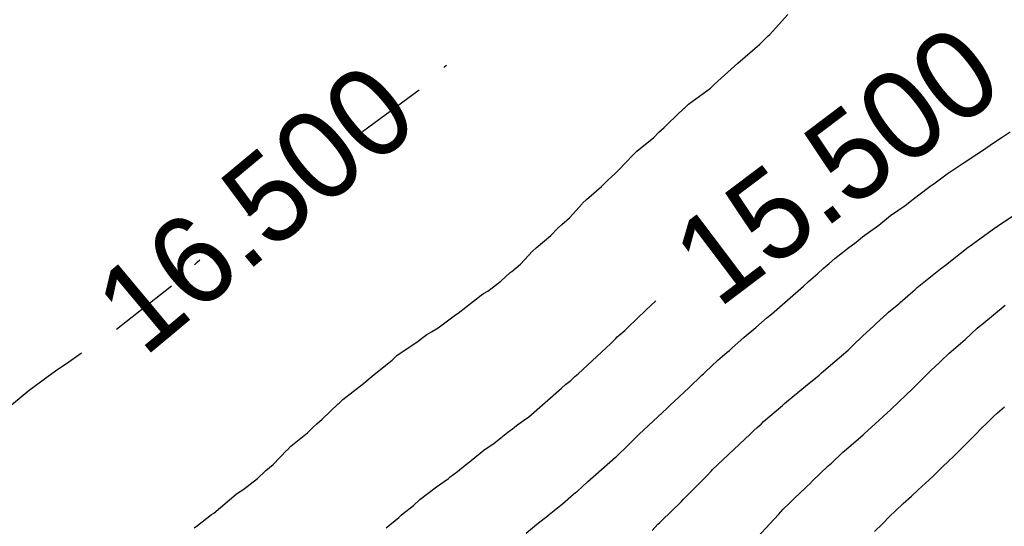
# Model space of a CAD drawing. Extents: x 158343 to 162498, y 431347 to 434500.
# Tile 129 of 220: x 159629 to 159649, y 433988 to 433998. Entities that reach past the tile are written whole.
import ezdxf

# ---------------------------------------------------------------- set-up
doc = ezdxf.new("R2010")
doc.units = 0
doc.header["$LTSCALE"] = 10
doc.header["$MEASUREMENT"] = 0
doc.layers.add('000_arcering', color=8, linetype='CONTINUOUS')
doc.layers.add('def. con-hoogtelijn (index)', color=8, linetype='CONTINUOUS')
doc.styles.add('Style-WORKING', font='WORKING.shx')

# ---------------------------------------------------------------- blocks, each defined once
blk = doc.blocks.new('bestaande hoogtelijnen')
at = {"layer": 'def. con-hoogtelijn (index)'}
for p, q in [((-23.445, -68.315), (-23.069, -67.905)), ((-23.445, -68.315), (-23.069, -67.905)), ((-23.445, -68.315), (-23.069, -67.905)), ((-23.636, -68.503), (-23.47, -68.337)), ((-23.636, -68.503), (-23.47, -68.337)), ((-23.636, -68.503), (-23.47, -68.337)), ((-23.47, -68.337), (-23.445, -68.315)), ((-23.47, -68.337), (-23.445, -68.315)), ((-23.47, -68.337), (-23.445, -68.315)), ((-24.083, -68.89), (-23.636, -68.503)), ((-24.083, -68.89), (-23.636, -68.503)), ((-24.083, -68.89), (-23.636, -68.503)), ((-30.048, -68.981), (-30.019, -68.954)), ((-30.048, -68.981), (-30.019, -68.954)), ((-30.019, -68.954), (-29.992, -68.93)), ((-30.019, -68.954), (-29.992, -68.93)), ((-24.492, -69.257), (-24.083, -68.89)), ((-24.492, -69.257), (-24.083, -68.89)), ((-24.492, -69.257), (-24.083, -68.89)), ((-24.577, -69.34), (-24.492, -69.257)), ((-24.577, -69.34), (-24.492, -69.257)), ((-24.577, -69.34), (-24.492, -69.257)), ((-31.695, -70.278), (-30.543, -69.43)), ((-31.695, -70.278), (-30.543, -69.43)), ((-25.086, -69.721), (-24.639, -69.396)), ((-25.086, -69.721), (-24.639, -69.396)), ((-25.086, -69.721), (-24.639, -69.396)), ((-24.639, -69.396), (-24.607, -69.366)), ((-24.639, -69.396), (-24.607, -69.366)), ((-24.639, -69.396), (-24.607, -69.366)), ((-24.607, -69.366), (-24.577, -69.34)), ((-24.607, -69.366), (-24.577, -69.34)), ((-24.607, -69.366), (-24.577, -69.34)), ((-25.495, -70.115), (-25.171, -69.806)), ((-25.495, -70.115), (-25.171, -69.806)), ((-25.495, -70.115), (-25.171, -69.806)), ((-25.171, -69.806), (-25.169, -69.804)), ((-25.171, -69.806), (-25.169, -69.804)), ((-25.171, -69.806), (-25.169, -69.804)), ((-25.169, -69.804), (-25.168, -69.803)), ((-25.169, -69.804), (-25.168, -69.803)), ((-25.169, -69.804), (-25.168, -69.803)), ((-25.168, -69.803), (-25.086, -69.721)), ((-25.168, -69.803), (-25.086, -69.721)), ((-25.168, -69.803), (-25.086, -69.721)), ((-25.685, -70.288), (-25.577, -70.196)), ((-25.685, -70.288), (-25.577, -70.196)), ((-25.685, -70.288), (-25.577, -70.196)), ((-25.577, -70.196), (-25.495, -70.115)), ((-25.577, -70.196), (-25.495, -70.115)), ((-25.577, -70.196), (-25.495, -70.115)), ((-26.133, -70.674), (-25.791, -70.396)), ((-26.133, -70.674), (-25.791, -70.396)), ((-26.133, -70.674), (-25.791, -70.396)), ((-25.791, -70.396), (-25.685, -70.288)), ((-25.791, -70.396), (-25.685, -70.288)), ((-25.791, -70.396), (-25.685, -70.288)), ((-18.898, -70.504), (-18.725, -70.395)), ((-18.898, -70.504), (-18.725, -70.395)), ((-18.898, -70.504), (-18.725, -70.395)), ((-18.725, -70.395), (-18.563, -70.286)), ((-18.725, -70.395), (-18.563, -70.286)), ((-18.725, -70.395), (-18.563, -70.286)), ((-19.239, -70.734), (-19.125, -70.666)), ((-19.239, -70.734), (-19.125, -70.666)), ((-19.239, -70.734), (-19.125, -70.666)), ((-19.125, -70.666), (-18.898, -70.504)), ((-19.125, -70.666), (-18.898, -70.504)), ((-19.125, -70.666), (-18.898, -70.504)), ((-26.495, -71.055), (-26.217, -70.759)), ((-26.495, -71.055), (-26.217, -70.759)), ((-26.495, -71.055), (-26.217, -70.759)), ((-26.217, -70.759), (-26.214, -70.757)), ((-26.217, -70.759), (-26.214, -70.757)), ((-26.217, -70.759), (-26.214, -70.757)), ((-26.214, -70.757), (-26.133, -70.674)), ((-26.214, -70.757), (-26.133, -70.674)), ((-26.214, -70.757), (-26.133, -70.674)), ((-19.495, -70.905), (-19.239, -70.734)), ((-19.495, -70.905), (-19.239, -70.734)), ((-19.495, -70.905), (-19.239, -70.734)), ((-32.992, -71.055), (-32.95, -71.023)), ((-32.992, -71.055), (-32.95, -71.023)), ((-32.95, -71.023), (-32.885, -70.981)), ((-32.95, -71.023), (-32.885, -70.981)), ((-26.579, -71.135), (-26.495, -71.055)), ((-26.579, -71.135), (-26.495, -71.055)), ((-26.579, -71.135), (-26.495, -71.055)), ((-19.838, -71.137), (-19.497, -70.907)), ((-19.838, -71.137), (-19.497, -70.907)), ((-19.838, -71.137), (-19.497, -70.907)), ((-19.497, -70.907), (-19.495, -70.905)), ((-19.497, -70.907), (-19.495, -70.905)), ((-19.497, -70.907), (-19.495, -70.905)), ((-26.846, -71.394), (-26.716, -71.257)), ((-26.846, -71.394), (-26.716, -71.257)), ((-26.846, -71.394), (-26.716, -71.257)), ((-26.716, -71.257), (-26.579, -71.135)), ((-26.716, -71.257), (-26.579, -71.135)), ((-26.716, -71.257), (-26.579, -71.135)), ((-20.086, -71.316), (-19.838, -71.137)), ((-20.086, -71.316), (-19.838, -71.137)), ((-20.086, -71.316), (-19.838, -71.137)), ((-27.151, -71.655), (-26.846, -71.394)), ((-27.151, -71.655), (-26.846, -71.394)), ((-27.151, -71.655), (-26.846, -71.394)), ((-20.414, -71.559), (-20.19, -71.393)), ((-20.414, -71.559), (-20.19, -71.393)), ((-20.414, -71.559), (-20.19, -71.393)), ((-20.19, -71.393), (-20.086, -71.316)), ((-20.19, -71.393), (-20.086, -71.316)), ((-20.19, -71.393), (-20.086, -71.316)), ((-27.231, -71.734), (-27.151, -71.655)), ((-27.231, -71.734), (-27.151, -71.655)), ((-27.231, -71.734), (-27.151, -71.655)), ((-20.593, -71.7), (-20.414, -71.559)), ((-20.593, -71.7), (-20.414, -71.559)), ((-20.593, -71.7), (-20.414, -71.559)), ((-27.501, -72.031), (-27.24, -71.742)), ((-27.501, -72.031), (-27.24, -71.742)), ((-27.501, -72.031), (-27.24, -71.742)), ((-27.24, -71.742), (-27.231, -71.734)), ((-27.24, -71.742), (-27.231, -71.734)), ((-27.24, -71.742), (-27.231, -71.734)), ((-20.99, -71.983), (-20.694, -71.776)), ((-20.99, -71.983), (-20.694, -71.776)), ((-20.99, -71.983), (-20.694, -71.776)), ((-20.694, -71.776), (-20.631, -71.729)), ((-20.694, -71.776), (-20.631, -71.729)), ((-20.694, -71.776), (-20.631, -71.729)), ((-20.631, -71.729), (-20.593, -71.7)), ((-20.631, -71.729), (-20.593, -71.7)), ((-20.631, -71.729), (-20.593, -71.7)), ((-18.792, -72.178), (-18.28, -71.836)), ((-18.792, -72.178), (-18.28, -71.836)), ((-34.02, -71.981), (-34.005, -71.968)), ((-34.02, -71.981), (-34.005, -71.968)), ((-34.005, -71.968), (-33.992, -71.956)), ((-34.005, -71.968), (-33.992, -71.956)), ((-27.652, -72.164), (-27.501, -72.031)), ((-27.652, -72.164), (-27.501, -72.031)), ((-27.652, -72.164), (-27.501, -72.031)), ((-21.228, -72.174), (-20.99, -71.983)), ((-21.228, -72.174), (-20.99, -71.983)), ((-21.228, -72.174), (-20.99, -71.983)), ((-27.879, -72.389), (-27.734, -72.239)), ((-27.879, -72.389), (-27.734, -72.239)), ((-27.879, -72.389), (-27.734, -72.239)), ((-27.734, -72.239), (-27.652, -72.164)), ((-27.734, -72.239), (-27.652, -72.164)), ((-27.734, -72.239), (-27.652, -72.164)), ((-21.435, -72.326), (-21.228, -72.174)), ((-21.435, -72.326), (-21.228, -72.174)), ((-21.435, -72.326), (-21.228, -72.174)), ((-19.376, -72.597), (-18.881, -72.24)), ((-19.376, -72.597), (-18.881, -72.24)), ((-18.881, -72.24), (-18.853, -72.218)), ((-18.881, -72.24), (-18.853, -72.218)), ((-18.853, -72.218), (-18.849, -72.215)), ((-18.853, -72.218), (-18.849, -72.215)), ((-18.849, -72.215), (-18.792, -72.178)), ((-18.849, -72.215), (-18.792, -72.178)), ((-28.172, -72.634), (-27.879, -72.389)), ((-28.172, -72.634), (-27.879, -72.389)), ((-28.172, -72.634), (-27.879, -72.389)), ((-21.687, -72.525), (-21.559, -72.414)), ((-21.687, -72.525), (-21.559, -72.414)), ((-21.687, -72.525), (-21.559, -72.414)), ((-21.559, -72.414), (-21.435, -72.326)), ((-21.559, -72.414), (-21.435, -72.326)), ((-21.559, -72.414), (-21.435, -72.326)), ((-28.247, -72.707), (-28.172, -72.634)), ((-28.247, -72.707), (-28.172, -72.634)), ((-28.247, -72.707), (-28.172, -72.634)), ((-21.962, -72.734), (-21.858, -72.648)), ((-21.962, -72.734), (-21.858, -72.648)), ((-21.962, -72.734), (-21.858, -72.648)), ((-21.858, -72.648), (-21.687, -72.525)), ((-21.858, -72.648), (-21.687, -72.525)), ((-21.858, -72.648), (-21.687, -72.525)), ((-19.771, -72.906), (-19.414, -72.624)), ((-19.771, -72.906), (-19.414, -72.624)), ((-19.414, -72.624), (-19.376, -72.597)), ((-19.414, -72.624), (-19.376, -72.597)), ((-28.492, -72.971), (-28.247, -72.707)), ((-28.492, -72.971), (-28.247, -72.707)), ((-28.492, -72.971), (-28.247, -72.707)), ((-22.236, -72.958), (-22.119, -72.854)), ((-22.236, -72.958), (-22.119, -72.854)), ((-22.236, -72.958), (-22.119, -72.854)), ((-22.119, -72.854), (-21.962, -72.734)), ((-22.119, -72.854), (-21.962, -72.734)), ((-22.119, -72.854), (-21.962, -72.734)), ((-35.102, -72.981), (-35.047, -72.927)), ((-35.102, -72.981), (-35.047, -72.927)), ((-35.047, -72.927), (-34.992, -72.878)), ((-35.047, -72.927), (-34.992, -72.878)), ((-28.67, -73.117), (-28.492, -72.971)), ((-28.67, -73.117), (-28.492, -72.971)), ((-28.67, -73.117), (-28.492, -72.971)), ((-22.463, -73.155), (-22.355, -73.055)), ((-22.463, -73.155), (-22.355, -73.055)), ((-22.463, -73.155), (-22.355, -73.055)), ((-22.355, -73.055), (-22.236, -72.958)), ((-22.355, -73.055), (-22.236, -72.958)), ((-22.355, -73.055), (-22.236, -72.958)), ((-20.45, -73.444), (-19.974, -73.064)), ((-20.45, -73.444), (-19.974, -73.064)), ((-19.974, -73.064), (-19.849, -72.97)), ((-19.974, -73.064), (-19.849, -72.97)), ((-19.849, -72.97), (-19.771, -72.906)), ((-19.849, -72.97), (-19.771, -72.906)), ((-28.887, -73.315), (-28.699, -73.136)), ((-28.887, -73.315), (-28.699, -73.136)), ((-28.887, -73.315), (-28.699, -73.136)), ((-28.699, -73.136), (-28.682, -73.125)), ((-28.699, -73.136), (-28.682, -73.125)), ((-28.699, -73.136), (-28.682, -73.125)), ((-28.682, -73.125), (-28.67, -73.117)), ((-28.682, -73.125), (-28.67, -73.117)), ((-28.682, -73.125), (-28.67, -73.117)), ((-22.655, -73.318), (-22.463, -73.155)), ((-22.655, -73.318), (-22.463, -73.155)), ((-22.655, -73.318), (-22.463, -73.155)), ((-36.683, -74.29), (-35.565, -73.408)), ((-36.683, -74.29), (-35.565, -73.408)), ((-29.154, -73.514), (-28.887, -73.315)), ((-29.154, -73.514), (-28.887, -73.315)), ((-29.154, -73.514), (-28.887, -73.315)), ((-22.973, -73.607), (-22.755, -73.415)), ((-22.973, -73.607), (-22.755, -73.415)), ((-22.973, -73.607), (-22.755, -73.415)), ((-22.755, -73.415), (-22.655, -73.318)), ((-22.755, -73.415), (-22.655, -73.318)), ((-22.755, -73.415), (-22.655, -73.318)), ((-20.491, -73.482), (-20.45, -73.444)), ((-20.491, -73.482), (-20.45, -73.444)), ((-29.756, -73.963), (-29.292, -73.594)), ((-29.756, -73.963), (-29.292, -73.594)), ((-29.756, -73.963), (-29.292, -73.594)), ((-29.292, -73.594), (-29.243, -73.564)), ((-29.292, -73.594), (-29.243, -73.564)), ((-29.292, -73.594), (-29.243, -73.564)), ((-29.243, -73.564), (-29.154, -73.514)), ((-29.243, -73.564), (-29.154, -73.514)), ((-29.243, -73.564), (-29.154, -73.514)), ((-23.242, -73.838), (-22.973, -73.607)), ((-23.242, -73.838), (-22.973, -73.607)), ((-23.242, -73.838), (-22.973, -73.607)), ((-20.793, -73.744), (-20.537, -73.523)), ((-20.793, -73.744), (-20.537, -73.523)), ((-20.537, -73.523), (-20.491, -73.482)), ((-20.537, -73.523), (-20.491, -73.482)), ((-25.954, -73.906), (-25.748, -73.712)), ((-25.954, -73.906), (-25.748, -73.712)), ((-23.404, -73.979), (-23.242, -73.838)), ((-23.404, -73.979), (-23.242, -73.838)), ((-23.404, -73.979), (-23.242, -73.838)), ((-21.03, -73.944), (-20.822, -73.771)), ((-21.03, -73.944), (-20.822, -73.771)), ((-20.822, -73.771), (-20.793, -73.744)), ((-20.822, -73.771), (-20.793, -73.744)), ((-19.135, -74.189), (-18.667, -73.802)), ((-19.135, -74.189), (-18.667, -73.802)), ((-19.135, -74.189), (-18.667, -73.802)), ((-30.159, -74.259), (-29.812, -73.995)), ((-30.159, -74.259), (-29.812, -73.995)), ((-30.159, -74.259), (-29.812, -73.995)), ((-29.812, -73.995), (-29.756, -73.963)), ((-29.812, -73.995), (-29.756, -73.963)), ((-29.812, -73.995), (-29.756, -73.963)), ((-26.378, -74.314), (-26.072, -74.019)), ((-26.378, -74.314), (-26.072, -74.019)), ((-26.072, -74.019), (-26.014, -73.959)), ((-26.072, -74.019), (-26.014, -73.959)), ((-26.014, -73.959), (-25.954, -73.906)), ((-26.014, -73.959), (-25.954, -73.906)), ((-23.721, -74.252), (-23.493, -74.05)), ((-23.721, -74.252), (-23.493, -74.05)), ((-23.721, -74.252), (-23.493, -74.05)), ((-23.493, -74.05), (-23.404, -73.979)), ((-23.493, -74.05), (-23.404, -73.979)), ((-23.493, -74.05), (-23.404, -73.979)), ((-21.29, -74.177), (-21.057, -73.969)), ((-21.29, -74.177), (-21.057, -73.969)), ((-21.057, -73.969), (-21.03, -73.944)), ((-21.057, -73.969), (-21.03, -73.944)), ((-30.299, -74.341), (-30.159, -74.259)), ((-30.299, -74.341), (-30.159, -74.259)), ((-30.299, -74.341), (-30.159, -74.259)), ((-23.956, -74.446), (-23.721, -74.252)), ((-23.956, -74.446), (-23.721, -74.252)), ((-23.956, -74.446), (-23.721, -74.252)), ((-21.551, -74.422), (-21.334, -74.223)), ((-21.551, -74.422), (-21.334, -74.223)), ((-21.334, -74.223), (-21.29, -74.177)), ((-21.334, -74.223), (-21.29, -74.177)), ((-19.235, -74.268), (-19.156, -74.204)), ((-19.235, -74.268), (-19.156, -74.204)), ((-19.235, -74.268), (-19.156, -74.204)), ((-19.156, -74.204), (-19.135, -74.189)), ((-19.156, -74.204), (-19.135, -74.189)), ((-19.156, -74.204), (-19.135, -74.189)), ((-30.492, -74.467), (-30.474, -74.455)), ((-30.492, -74.467), (-30.474, -74.455)), ((-30.492, -74.467), (-30.474, -74.455)), ((-30.474, -74.455), (-30.393, -74.396)), ((-30.474, -74.455), (-30.393, -74.396)), ((-30.474, -74.455), (-30.393, -74.396)), ((-30.393, -74.396), (-30.299, -74.341)), ((-30.393, -74.396), (-30.299, -74.341)), ((-30.393, -74.396), (-30.299, -74.341)), ((-26.561, -74.474), (-26.529, -74.444)), ((-26.561, -74.474), (-26.529, -74.444)), ((-26.529, -74.444), (-26.496, -74.412)), ((-26.529, -74.444), (-26.496, -74.412)), ((-26.496, -74.412), (-26.378, -74.314)), ((-26.496, -74.412), (-26.378, -74.314)), ((-24.209, -74.675), (-23.956, -74.446)), ((-24.209, -74.675), (-23.956, -74.446)), ((-24.209, -74.675), (-23.956, -74.446)), ((-21.751, -74.617), (-21.551, -74.422)), ((-21.751, -74.617), (-21.551, -74.422)), ((-19.479, -74.494), (-19.235, -74.268)), ((-19.479, -74.494), (-19.235, -74.268)), ((-19.479, -74.494), (-19.235, -74.268)), ((-30.989, -74.817), (-30.574, -74.539)), ((-30.989, -74.817), (-30.574, -74.539)), ((-30.989, -74.817), (-30.574, -74.539)), ((-30.574, -74.539), (-30.492, -74.467)), ((-30.574, -74.539), (-30.492, -74.467)), ((-30.574, -74.539), (-30.492, -74.467)), ((-27.319, -75.191), (-26.659, -74.579)), ((-27.319, -75.191), (-26.659, -74.579)), ((-26.659, -74.579), (-26.561, -74.474)), ((-26.659, -74.579), (-26.561, -74.474)), ((-21.823, -74.687), (-21.797, -74.661)), ((-21.823, -74.687), (-21.797, -74.661)), ((-21.797, -74.661), (-21.751, -74.617)), ((-21.797, -74.661), (-21.751, -74.617)), ((-19.757, -74.738), (-19.479, -74.494)), ((-19.757, -74.738), (-19.479, -74.494)), ((-19.757, -74.738), (-19.479, -74.494)), ((-37.699, -74.981), (-37.394, -74.764)), ((-37.699, -74.981), (-37.394, -74.764)), ((-31.073, -74.896), (-30.989, -74.817)), ((-31.073, -74.896), (-30.989, -74.817)), ((-31.073, -74.896), (-30.989, -74.817)), ((-24.491, -74.918), (-24.298, -74.755)), ((-24.491, -74.918), (-24.298, -74.755)), ((-24.491, -74.918), (-24.298, -74.755)), ((-24.298, -74.755), (-24.256, -74.717)), ((-24.298, -74.755), (-24.256, -74.717)), ((-24.298, -74.755), (-24.256, -74.717)), ((-24.256, -74.717), (-24.209, -74.675)), ((-24.256, -74.717), (-24.209, -74.675)), ((-24.256, -74.717), (-24.209, -74.675)), ((-22.388, -75.174), (-21.849, -74.711)), ((-22.388, -75.174), (-21.849, -74.711)), ((-21.849, -74.711), (-21.823, -74.687)), ((-21.849, -74.711), (-21.823, -74.687)), ((-19.97, -74.939), (-19.799, -74.775)), ((-19.97, -74.939), (-19.799, -74.775)), ((-19.97, -74.939), (-19.799, -74.775)), ((-19.799, -74.775), (-19.757, -74.738)), ((-19.799, -74.775), (-19.757, -74.738)), ((-19.799, -74.775), (-19.757, -74.738)), ((-37.875, -75.098), (-37.699, -74.981)), ((-37.875, -75.098), (-37.699, -74.981)), ((-31.492, -75.234), (-31.095, -74.914)), ((-31.492, -75.234), (-31.095, -74.914)), ((-31.492, -75.234), (-31.095, -74.914)), ((-31.095, -74.914), (-31.073, -74.896)), ((-31.095, -74.914), (-31.073, -74.896)), ((-31.095, -74.914), (-31.073, -74.896)), ((-24.744, -75.157), (-24.491, -74.918)), ((-24.744, -75.157), (-24.491, -74.918)), ((-24.744, -75.157), (-24.491, -74.918)), ((-20.169, -75.123), (-20.005, -74.968)), ((-20.169, -75.123), (-20.005, -74.968)), ((-20.169, -75.123), (-20.005, -74.968)), ((-20.005, -74.968), (-19.97, -74.939)), ((-20.005, -74.968), (-19.97, -74.939)), ((-20.005, -74.968), (-19.97, -74.939)), ((-38.451, -75.522), (-37.992, -75.186)), ((-38.451, -75.522), (-37.992, -75.186)), ((-37.992, -75.186), (-37.875, -75.098)), ((-37.992, -75.186), (-37.875, -75.098)), ((-31.541, -75.271), (-31.496, -75.238)), ((-31.541, -75.271), (-31.496, -75.238)), ((-31.541, -75.271), (-31.496, -75.238)), ((-31.496, -75.238), (-31.492, -75.234)), ((-31.496, -75.238), (-31.492, -75.234)), ((-31.496, -75.238), (-31.492, -75.234)), ((-27.465, -75.321), (-27.39, -75.25)), ((-27.465, -75.321), (-27.39, -75.25)), ((-27.39, -75.25), (-27.319, -75.191)), ((-27.39, -75.25), (-27.319, -75.191)), ((-25.079, -75.475), (-24.816, -75.222)), ((-25.079, -75.475), (-24.816, -75.222)), ((-25.079, -75.475), (-24.816, -75.222)), ((-24.816, -75.222), (-24.782, -75.191)), ((-24.816, -75.222), (-24.782, -75.191)), ((-24.816, -75.222), (-24.782, -75.191)), ((-24.782, -75.191), (-24.744, -75.157)), ((-24.782, -75.191), (-24.744, -75.157)), ((-24.782, -75.191), (-24.744, -75.157)), ((-22.613, -75.36), (-22.436, -75.219)), ((-22.613, -75.36), (-22.436, -75.219)), ((-22.436, -75.219), (-22.388, -75.174)), ((-22.436, -75.219), (-22.388, -75.174)), ((-20.475, -75.429), (-20.208, -75.158)), ((-20.475, -75.429), (-20.208, -75.158)), ((-20.475, -75.429), (-20.208, -75.158)), ((-20.208, -75.158), (-20.169, -75.123)), ((-20.208, -75.158), (-20.169, -75.123)), ((-20.208, -75.158), (-20.169, -75.123)), ((-32.095, -75.711), (-31.676, -75.391)), ((-32.095, -75.711), (-31.676, -75.391)), ((-32.095, -75.711), (-31.676, -75.391)), ((-31.676, -75.391), (-31.627, -75.347)), ((-31.676, -75.391), (-31.627, -75.347)), ((-31.676, -75.391), (-31.627, -75.347)), ((-31.627, -75.347), (-31.541, -75.271)), ((-31.627, -75.347), (-31.541, -75.271)), ((-31.627, -75.347), (-31.541, -75.271)), ((-27.659, -75.483), (-27.579, -75.407)), ((-27.659, -75.483), (-27.579, -75.407)), ((-27.579, -75.407), (-27.472, -75.327)), ((-27.579, -75.407), (-27.472, -75.327)), ((-27.472, -75.327), (-27.465, -75.321)), ((-27.472, -75.327), (-27.465, -75.321)), ((-23.138, -75.797), (-22.669, -75.409)), ((-23.138, -75.797), (-22.669, -75.409)), ((-22.669, -75.409), (-22.613, -75.36)), ((-22.669, -75.409), (-22.613, -75.36)), ((-20.511, -75.462), (-20.475, -75.429)), ((-20.511, -75.462), (-20.475, -75.429)), ((-20.511, -75.462), (-20.475, -75.429)), ((-38.934, -75.924), (-38.451, -75.522)), ((-38.934, -75.924), (-38.451, -75.522)), ((-28.325, -76.066), (-27.659, -75.483)), ((-28.325, -76.066), (-27.659, -75.483)), ((-25.464, -75.838), (-25.079, -75.475)), ((-25.464, -75.838), (-25.079, -75.475)), ((-25.464, -75.838), (-25.079, -75.475)), ((-20.823, -75.761), (-20.544, -75.495)), ((-20.823, -75.761), (-20.544, -75.495)), ((-20.823, -75.761), (-20.544, -75.495)), ((-20.544, -75.495), (-20.511, -75.462)), ((-20.544, -75.495), (-20.511, -75.462)), ((-20.544, -75.495), (-20.511, -75.462)), ((-32.51, -76.115), (-32.189, -75.802)), ((-32.51, -76.115), (-32.189, -75.802)), ((-32.51, -76.115), (-32.189, -75.802)), ((-32.189, -75.802), (-32.171, -75.785)), ((-32.189, -75.802), (-32.171, -75.785)), ((-32.189, -75.802), (-32.171, -75.785)), ((-32.171, -75.785), (-32.095, -75.711)), ((-32.171, -75.785), (-32.095, -75.711)), ((-32.171, -75.785), (-32.095, -75.711)), ((-25.493, -75.865), (-25.464, -75.838)), ((-25.493, -75.865), (-25.464, -75.838)), ((-25.493, -75.865), (-25.464, -75.838)), ((-23.562, -76.161), (-23.176, -75.834)), ((-23.562, -76.161), (-23.176, -75.834)), ((-23.176, -75.834), (-23.138, -75.797)), ((-23.176, -75.834), (-23.138, -75.797)), ((-20.98, -75.916), (-20.823, -75.761)), ((-20.98, -75.916), (-20.823, -75.761)), ((-20.98, -75.916), (-20.823, -75.761)), ((-18.819, -75.986), (-18.681, -75.86)), ((-18.819, -75.986), (-18.681, -75.86)), ((-26.086, -76.415), (-25.52, -75.891)), ((-26.086, -76.415), (-25.52, -75.891)), ((-26.086, -76.415), (-25.52, -75.891)), ((-25.52, -75.891), (-25.493, -75.865)), ((-25.52, -75.891), (-25.493, -75.865)), ((-25.52, -75.891), (-25.493, -75.865)), ((-21.135, -76.06), (-20.98, -75.916)), ((-21.135, -76.06), (-20.98, -75.916)), ((-21.135, -76.06), (-20.98, -75.916)), ((-18.905, -76.068), (-18.819, -75.986)), ((-18.905, -76.068), (-18.819, -75.986)), ((-32.697, -76.276), (-32.62, -76.205)), ((-32.697, -76.276), (-32.62, -76.205)), ((-32.697, -76.276), (-32.62, -76.205)), ((-32.62, -76.205), (-32.51, -76.115)), ((-32.62, -76.205), (-32.51, -76.115)), ((-32.62, -76.205), (-32.51, -76.115)), ((-28.61, -76.275), (-28.57, -76.243)), ((-28.61, -76.275), (-28.57, -76.243)), ((-28.57, -76.243), (-28.431, -76.137)), ((-28.57, -76.243), (-28.431, -76.137)), ((-28.431, -76.137), (-28.325, -76.066)), ((-28.431, -76.137), (-28.325, -76.066)), ((-23.692, -76.281), (-23.615, -76.213)), ((-23.692, -76.281), (-23.615, -76.213)), ((-23.615, -76.213), (-23.562, -76.161)), ((-23.615, -76.213), (-23.562, -76.161)), ((-21.515, -76.405), (-21.225, -76.138)), ((-21.515, -76.405), (-21.225, -76.138)), ((-21.515, -76.405), (-21.225, -76.138)), ((-21.225, -76.138), (-21.135, -76.06)), ((-21.225, -76.138), (-21.135, -76.06)), ((-21.225, -76.138), (-21.135, -76.06)), ((-19.131, -76.284), (-19.049, -76.206)), ((-19.131, -76.284), (-19.049, -76.206)), ((-19.049, -76.206), (-18.905, -76.068)), ((-19.049, -76.206), (-18.905, -76.068)), ((-33.146, -76.66), (-32.808, -76.386)), ((-33.146, -76.66), (-32.808, -76.386)), ((-33.146, -76.66), (-32.808, -76.386)), ((-32.808, -76.386), (-32.697, -76.276)), ((-32.808, -76.386), (-32.697, -76.276)), ((-32.808, -76.386), (-32.697, -76.276)), ((-29.034, -76.605), (-28.714, -76.347)), ((-29.034, -76.605), (-28.714, -76.347)), ((-28.714, -76.347), (-28.658, -76.315)), ((-28.714, -76.347), (-28.658, -76.315)), ((-28.658, -76.315), (-28.61, -76.275)), ((-28.658, -76.315), (-28.61, -76.275)), ((-26.322, -76.651), (-26.086, -76.415)), ((-26.322, -76.651), (-26.086, -76.415)), ((-26.322, -76.651), (-26.086, -76.415)), ((-24.602, -77.141), (-23.832, -76.414)), ((-24.602, -77.141), (-23.832, -76.414)), ((-23.832, -76.414), (-23.816, -76.397)), ((-23.832, -76.414), (-23.816, -76.397)), ((-23.816, -76.397), (-23.76, -76.343)), ((-23.816, -76.397), (-23.76, -76.343)), ((-23.76, -76.343), (-23.692, -76.281)), ((-23.76, -76.343), (-23.692, -76.281)), ((-21.879, -76.719), (-21.545, -76.429)), ((-21.879, -76.719), (-21.545, -76.429)), ((-21.879, -76.719), (-21.545, -76.429)), ((-21.545, -76.429), (-21.515, -76.405)), ((-21.545, -76.429), (-21.515, -76.405)), ((-21.545, -76.429), (-21.515, -76.405)), ((-19.409, -76.564), (-19.264, -76.42)), ((-19.409, -76.564), (-19.264, -76.42)), ((-19.264, -76.42), (-19.131, -76.284)), ((-19.264, -76.42), (-19.131, -76.284)), ((-29.233, -76.74), (-29.067, -76.629)), ((-29.233, -76.74), (-29.067, -76.629)), ((-29.067, -76.629), (-29.034, -76.605)), ((-29.067, -76.629), (-29.034, -76.605)), ((-26.526, -76.849), (-26.327, -76.657)), ((-26.526, -76.849), (-26.327, -76.657)), ((-26.526, -76.849), (-26.327, -76.657)), ((-26.327, -76.657), (-26.322, -76.651)), ((-26.327, -76.657), (-26.322, -76.651)), ((-26.327, -76.657), (-26.322, -76.651)), ((-19.554, -76.713), (-19.409, -76.564)), ((-19.554, -76.713), (-19.409, -76.564)), ((-33.504, -77.034), (-33.229, -76.744)), ((-33.504, -77.034), (-33.229, -76.744)), ((-33.504, -77.034), (-33.229, -76.744)), ((-33.229, -76.744), (-33.217, -76.735)), ((-33.229, -76.744), (-33.217, -76.735)), ((-33.229, -76.744), (-33.217, -76.735)), ((-33.217, -76.735), (-33.146, -76.66)), ((-33.217, -76.735), (-33.146, -76.66)), ((-33.217, -76.735), (-33.146, -76.66)), ((-29.491, -76.953), (-29.233, -76.74)), ((-29.491, -76.953), (-29.233, -76.74)), ((-26.545, -76.868), (-26.526, -76.849)), ((-26.545, -76.868), (-26.526, -76.849)), ((-26.545, -76.868), (-26.526, -76.849)), ((-22.189, -77.005), (-21.957, -76.784)), ((-22.189, -77.005), (-21.957, -76.784)), ((-22.189, -77.005), (-21.957, -76.784)), ((-21.957, -76.784), (-21.879, -76.719)), ((-21.957, -76.784), (-21.879, -76.719)), ((-21.957, -76.784), (-21.879, -76.719)), ((-19.833, -76.984), (-19.693, -76.847)), ((-19.833, -76.984), (-19.693, -76.847)), ((-19.693, -76.847), (-19.554, -76.713)), ((-19.693, -76.847), (-19.554, -76.713)), ((-33.652, -77.155), (-33.504, -77.034)), ((-33.652, -77.155), (-33.504, -77.034)), ((-33.652, -77.155), (-33.504, -77.034)), ((-29.771, -77.171), (-29.612, -77.043)), ((-29.771, -77.171), (-29.612, -77.043)), ((-29.612, -77.043), (-29.5, -76.96)), ((-29.612, -77.043), (-29.5, -76.96)), ((-29.5, -76.96), (-29.491, -76.953)), ((-29.5, -76.96), (-29.491, -76.953)), ((-27.135, -77.385), (-26.563, -76.885)), ((-27.135, -77.385), (-26.563, -76.885)), ((-27.135, -77.385), (-26.563, -76.885)), ((-26.563, -76.885), (-26.545, -76.868)), ((-26.563, -76.885), (-26.545, -76.868)), ((-26.563, -76.885), (-26.545, -76.868)), ((-22.254, -77.06), (-22.189, -77.005)), ((-22.254, -77.06), (-22.189, -77.005)), ((-22.254, -77.06), (-22.189, -77.005)), ((-19.912, -77.062), (-19.833, -76.984)), ((-19.912, -77.062), (-19.833, -76.984)), ((-33.823, -77.315), (-33.668, -77.167)), ((-33.823, -77.315), (-33.668, -77.167)), ((-33.823, -77.315), (-33.668, -77.167)), ((-33.668, -77.167), (-33.652, -77.155)), ((-33.668, -77.167), (-33.652, -77.155)), ((-33.668, -77.167), (-33.652, -77.155)), ((-29.917, -77.284), (-29.771, -77.171)), ((-29.917, -77.284), (-29.771, -77.171)), ((-24.719, -77.267), (-24.619, -77.158)), ((-24.719, -77.267), (-24.619, -77.158)), ((-24.619, -77.158), (-24.602, -77.141)), ((-24.619, -77.158), (-24.602, -77.141)), ((-22.576, -77.373), (-22.254, -77.06)), ((-22.576, -77.373), (-22.254, -77.06)), ((-22.576, -77.373), (-22.254, -77.06)), ((-20.134, -77.274), (-20.056, -77.201)), ((-20.134, -77.274), (-20.056, -77.201)), ((-20.056, -77.201), (-19.912, -77.062)), ((-20.056, -77.201), (-19.912, -77.062)), ((-34.121, -77.547), (-33.823, -77.315)), ((-34.121, -77.547), (-33.823, -77.315)), ((-34.121, -77.547), (-33.823, -77.315)), ((-30.193, -77.484), (-29.954, -77.315)), ((-30.193, -77.484), (-29.954, -77.315)), ((-29.954, -77.315), (-29.917, -77.284)), ((-29.954, -77.315), (-29.917, -77.284)), ((-27.339, -77.572), (-27.135, -77.385)), ((-27.339, -77.572), (-27.135, -77.385)), ((-27.339, -77.572), (-27.135, -77.385)), ((-25.191, -77.739), (-24.719, -77.267)), ((-25.191, -77.739), (-24.719, -77.267)), ((-22.939, -77.717), (-22.6, -77.395)), ((-22.939, -77.717), (-22.6, -77.395)), ((-22.939, -77.717), (-22.6, -77.395)), ((-22.6, -77.395), (-22.589, -77.384)), ((-22.6, -77.395), (-22.589, -77.384)), ((-22.6, -77.395), (-22.589, -77.384)), ((-22.589, -77.384), (-22.576, -77.373)), ((-22.589, -77.384), (-22.576, -77.373)), ((-22.589, -77.384), (-22.576, -77.373)), ((-20.428, -77.545), (-20.283, -77.411)), ((-20.428, -77.545), (-20.283, -77.411)), ((-20.283, -77.411), (-20.134, -77.274)), ((-20.283, -77.411), (-20.134, -77.274)), ((-34.709, -78.018), (-34.259, -77.634)), ((-34.709, -78.018), (-34.259, -77.634)), ((-34.709, -78.018), (-34.259, -77.634)), ((-34.259, -77.634), (-34.208, -77.599)), ((-34.259, -77.634), (-34.208, -77.599)), ((-34.259, -77.634), (-34.208, -77.599)), ((-34.208, -77.599), (-34.121, -77.547)), ((-34.208, -77.599), (-34.121, -77.547)), ((-34.208, -77.599), (-34.121, -77.547)), ((-30.53, -77.74), (-30.361, -77.612)), ((-30.53, -77.74), (-30.361, -77.612)), ((-30.361, -77.612), (-30.193, -77.484)), ((-30.361, -77.612), (-30.193, -77.484)), ((-27.639, -77.828), (-27.415, -77.634)), ((-27.639, -77.828), (-27.415, -77.634)), ((-27.639, -77.828), (-27.415, -77.634)), ((-27.415, -77.634), (-27.374, -77.6)), ((-27.415, -77.634), (-27.374, -77.6)), ((-27.415, -77.634), (-27.374, -77.6)), ((-27.374, -77.6), (-27.339, -77.572)), ((-27.374, -77.6), (-27.339, -77.572)), ((-27.374, -77.6), (-27.339, -77.572)), ((-20.566, -77.676), (-20.428, -77.545)), ((-20.566, -77.676), (-20.428, -77.545)), ((-30.659, -77.864), (-30.53, -77.74)), ((-30.659, -77.864), (-30.53, -77.74)), ((-27.913, -78.049), (-27.639, -77.828)), ((-27.913, -78.049), (-27.639, -77.828)), ((-27.913, -78.049), (-27.639, -77.828)), ((-25.632, -78.172), (-25.234, -77.786)), ((-25.632, -78.172), (-25.234, -77.786)), ((-25.234, -77.786), (-25.191, -77.739)), ((-25.234, -77.786), (-25.191, -77.739)), ((-23.164, -77.938), (-23.035, -77.817)), ((-23.164, -77.938), (-23.035, -77.817)), ((-23.164, -77.938), (-23.035, -77.817)), ((-23.035, -77.817), (-22.939, -77.717)), ((-23.035, -77.817), (-22.939, -77.717)), ((-23.035, -77.817), (-22.939, -77.717)), ((-20.887, -77.97), (-20.733, -77.821)), ((-20.887, -77.97), (-20.733, -77.821)), ((-20.733, -77.821), (-20.566, -77.676)), ((-20.733, -77.821), (-20.566, -77.676)), ((-35.039, -78.266), (-34.758, -78.049)), ((-35.039, -78.266), (-34.758, -78.049)), ((-35.039, -78.266), (-34.758, -78.049)), ((-34.758, -78.049), (-34.709, -78.018)), ((-34.758, -78.049), (-34.709, -78.018)), ((-34.758, -78.049), (-34.709, -78.018)), ((-30.912, -78.061), (-30.868, -78.025)), ((-30.912, -78.061), (-30.868, -78.025)), ((-30.868, -78.025), (-30.659, -77.864)), ((-30.868, -78.025), (-30.659, -77.864)), ((-27.927, -78.06), (-27.913, -78.049)), ((-27.927, -78.06), (-27.913, -78.049)), ((-27.927, -78.06), (-27.913, -78.049)), ((-23.862, -78.696), (-23.263, -78.043)), ((-23.862, -78.696), (-23.263, -78.043)), ((-23.862, -78.696), (-23.263, -78.043)), ((-23.263, -78.043), (-23.164, -77.938)), ((-23.263, -78.043), (-23.164, -77.938)), ((-23.263, -78.043), (-23.164, -77.938)), ((-21.003, -78.081), (-20.887, -77.97)), ((-21.003, -78.081), (-20.887, -77.97)), ((-31.212, -78.315), (-30.956, -78.105)), ((-31.212, -78.315), (-30.956, -78.105)), ((-30.956, -78.105), (-30.912, -78.061)), ((-30.956, -78.105), (-30.912, -78.061)), ((-28.379, -78.427), (-28.158, -78.244)), ((-28.379, -78.427), (-28.158, -78.244)), ((-28.379, -78.427), (-28.158, -78.244)), ((-28.158, -78.244), (-27.927, -78.06)), ((-28.158, -78.244), (-27.927, -78.06)), ((-28.158, -78.244), (-27.927, -78.06)), ((-25.821, -78.368), (-25.706, -78.244)), ((-25.821, -78.368), (-25.706, -78.244)), ((-25.706, -78.244), (-25.669, -78.208)), ((-25.706, -78.244), (-25.669, -78.208)), ((-25.669, -78.208), (-25.632, -78.172)), ((-25.669, -78.208), (-25.632, -78.172)), ((-21.316, -78.391), (-21.154, -78.235)), ((-21.316, -78.391), (-21.154, -78.235)), ((-21.154, -78.235), (-21.003, -78.081)), ((-21.154, -78.235), (-21.003, -78.081)), ((-35.108, -78.315), (-35.039, -78.266)), ((-35.108, -78.315), (-35.039, -78.266)), ((-35.108, -78.315), (-35.039, -78.266))]:
    blk.add_line(p, q, dxfattribs=at)
at = {"layer": 'def. con-hoogtelijn (index)', "style": 'Style-WORKING'}
for s, rotation, p in [('15.500', 37.0478, (-24.487, -73.888)), ('15.500', 37.0478, (-24.487, -73.888)), ('16.500', 39.8444, (-36.126, -74.878)), ('16.500', 39.8444, (-36.126, -74.878))]:
    blk.add_text(s, height=1.8, rotation=rotation, dxfattribs=at).set_placement(p)

msp = doc.modelspace()

# ---------------------------------------------------------------- block references
at = {"layer": '000_arcering'}
msp.add_blockref('bestaande hoogtelijnen', (159667.804, 434066.432), dxfattribs=at)

doc.saveas('drawing.dxf')
